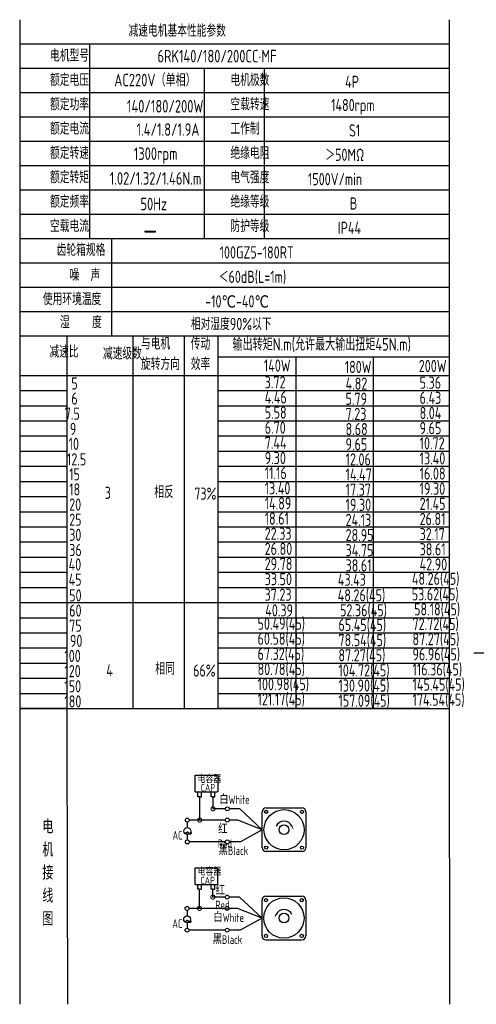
# Model space of a CAD drawing. Header units: inches. Extents: x 675 to 6233, y 11 to 1887.
# Tile 31 of 48: x 4189 to 4484, y 1007 to 1643. Entities that reach past the tile are written whole.
import ezdxf

# ---------------------------------------------------------------- set-up
doc = ezdxf.new("R2010")
doc.units = ezdxf.units.IN
doc.header["$LTSCALE"] = 10
doc.header["$MEASUREMENT"] = 0
doc.linetypes.add('CENTER', pattern=[10.16, 6.35, -1.27, 1.27, -1.27])
for name, color, linetype in [('1轮廓实线层', 7, 'Continuous'), ('2细线层', 4, 'Continuous'), ('3中心线层', 1, 'CENTER'), ('6文字层', 3, 'Continuous'), ('7标注层', 4, 'Continuous')]:
    doc.layers.add(name, color=color, linetype=linetype)
doc.styles.add('PC_TEXTSTYLE', font='isocp.shx', dxfattribs={"width": 0.8, "bigfont": 'HZFS.SHX'})

# ---------------------------------------------------------------- blocks, each defined once
blk = doc.blocks.new('_DotSmall')
at = {"color": 0, "linetype": 'ByBlock', "const_width": 0.5}
blk.add_lwpolyline([(-0.0625, 0, 1), (0.0625, 0, 1)], format="xyb", close=True, dxfattribs=at)

msp = doc.modelspace()

# ---------------------------------------------------------------- linework, layer by layer
at = {"layer": '1轮廓实线层'}
for p, q in [((4189.226513, 1642.616776), (4189.226513, 1475.676203)), ((4189.226513, 1642.616776), (4189.226513, 1469.830879)), ((4466.173348, 1642.616782), (4466.173348, 1195.691477)), ((4189.226513, 1472.104603), (4189.226513, 1167.630308)), ((4189.226513, 1466.134222), (4189.226513, 1150.998942)), ((4189.226513, 1210.810896), (4189.226513, 1007.279366)), ((4189.226513, 1195.691472), (4189.226513, 1007.279366)), ((4466.173348, 1195.691472), (4466.485438, 1007.279377))]:
    msp.add_line(p, q, dxfattribs=at)
at = {"layer": '1轮廓实线层', "color": 4}
for p, q in [((4317.249847, 1425.084607), (4466.173348, 1425.084607)), ((4367.249847, 1425.084607), (4367.249847, 1198.122368)), ((4417.249847, 1425.084607), (4417.249847, 1198.122368)), ((4317.249847, 1413.073492), (4360.164972, 1413.073492))]:
    msp.add_line(p, q, dxfattribs=at)
at = {"layer": '2细线层'}
for p, q in [((4466.173348, 1626.908968), (4189.226513, 1626.908968)), ((4234.234679, 1626.908968), (4234.234679, 1501.246496)), ((4466.173348, 1611.201159), (4189.226513, 1611.201159)), ((4308.216341, 1611.201159), (4308.216341, 1501.246496)), ((4346.960631, 1611.201159), (4346.960631, 1501.246496)), ((4466.173348, 1595.49335), (4189.226513, 1595.49335)), ((4466.173348, 1579.785541), (4189.226513, 1579.785541)), ((4466.173348, 1564.077732), (4189.226513, 1564.077732)), ((4466.173348, 1548.369923), (4189.226513, 1548.369923)), ((4466.173348, 1532.662114), (4189.226513, 1532.662114)), ((4466.173348, 1516.954305), (4189.226513, 1516.954305)), ((4466.173348, 1501.246496), (4189.226513, 1501.246496)), ((4248.514409, 1501.246496), (4248.514409, 1438.415261)), ((4466.173348, 1485.538688), (4189.226513, 1485.538688)), ((4466.173348, 1469.830879), (4189.226513, 1469.830879)), ((4466.173348, 1469.830879), (4189.226513, 1469.830879)), ((4466.173348, 1454.12307), (4189.226513, 1454.12307)), ((4466.173348, 1454.12307), (4189.226513, 1454.12307)), ((4381.709739, 1438.415261), (4189.226513, 1438.415261)), ((4466.173348, 1438.415261), (4189.226513, 1438.415261)), ((4219.752786, 1178.581357), (4219.752786, 1438.415261)), ((4262.410158, 1198.122368), (4262.410158, 1438.415261)), ((4295.582742, 1198.122368), (4295.582742, 1438.415261)), ((4317.249847, 1198.122368), (4317.249847, 1438.415261)), ((4189.226513, 1413.073492), (4466.173348, 1413.073492)), ((4189.226513, 1403.302986), (4219.752786, 1403.302986)), ((4317.249847, 1403.302986), (4466.173348, 1403.302986)), ((4189.226513, 1393.53248), (4219.752786, 1393.53248)), ((4317.249847, 1393.53248), (4466.173348, 1393.53248)), ((4189.226513, 1383.761975), (4219.752786, 1383.761975)), ((4317.249847, 1383.761975), (4466.173348, 1383.761975)), ((4189.226513, 1373.991469), (4219.752786, 1373.991469)), ((4317.249847, 1373.991469), (4466.173348, 1373.991469)), ((4189.226513, 1364.220964), (4219.752786, 1364.220964)), ((4317.249847, 1364.220964), (4466.173348, 1364.220964)), ((4189.226513, 1354.450458), (4219.752786, 1354.450458)), ((4317.249847, 1354.450458), (4466.173348, 1354.450458)), ((4189.226513, 1344.679952), (4219.752786, 1344.679952)), ((4317.249847, 1344.679952), (4466.173348, 1344.679952)), ((4189.226513, 1334.909447), (4219.752786, 1334.909447)), ((4317.249847, 1334.909447), (4466.173348, 1334.909447)), ((4189.226513, 1325.138941), (4219.752786, 1325.138941)), ((4317.249847, 1325.138941), (4466.173348, 1325.138941)), ((4189.226513, 1315.368436), (4219.752786, 1315.368436)), ((4317.249847, 1315.368436), (4466.173348, 1315.368436)), ((4189.226513, 1305.59793), (4219.752786, 1305.59793)), ((4317.249847, 1305.59793), (4466.173348, 1305.59793)), ((4189.226513, 1295.827424), (4219.752786, 1295.827424)), ((4317.249847, 1295.827424), (4466.173348, 1295.827424)), ((4189.226513, 1286.056919), (4219.752786, 1286.056919)), ((4317.249847, 1286.056919), (4466.173348, 1286.056919)), ((4189.226513, 1276.286413), (4219.752786, 1276.286413)), ((4317.249847, 1276.286413), (4466.173348, 1276.286413)), ((4189.226513, 1266.515908), (4317.249847, 1266.515908)), ((4317.249847, 1266.515908), (4466.173348, 1266.515908)), ((4189.226513, 1256.745402), (4219.752786, 1256.745402)), ((4317.249847, 1256.745402), (4466.173348, 1256.745402)), ((4189.226513, 1246.974896), (4219.752786, 1246.974896)), ((4317.249847, 1246.974896), (4466.173348, 1246.974896)), ((4189.226513, 1237.204391), (4219.752786, 1237.204391)), ((4317.249847, 1237.204391), (4466.173348, 1237.204391)), ((4189.226513, 1227.433885), (4219.752786, 1227.433885)), ((4317.249847, 1227.433885), (4466.173348, 1227.433885)), ((4189.226513, 1217.66338), (4219.752786, 1217.66338)), ((4317.249847, 1217.66338), (4466.173348, 1217.66338)), ((4189.226513, 1207.892874), (4219.752786, 1207.892874)), ((4317.249847, 1207.892874), (4466.173348, 1207.892874)), ((4219.752786, 1198.122368), (4189.226513, 1198.122368)), ((4189.226513, 1198.122368), (4317.249847, 1198.122368)), ((4453.272429, 1198.122368), (4317.249847, 1198.122368)), ((4317.249847, 1198.122368), (4466.173348, 1198.122368)), ((4220.20371, 1007.279377), (4219.752786, 1178.581357)), ((4302.432639, 1144.377732), (4302.432639, 1155.056634)), ((4302.432639, 1155.056634), (4316.964974, 1155.056634)), ((4316.964974, 1155.056634), (4316.964974, 1144.377732)), ((4302.432639, 1144.377732), (4316.906659, 1144.377732)), ((4304.136289, 1141.181616), (4304.136289, 1144.377732)), ((4306.483559, 1141.181616), (4306.483559, 1144.377732)), ((4312.742133, 1141.18919), (4312.742133, 1144.385306)), ((4315.089403, 1141.18919), (4315.089403, 1144.385306)), ((4305.343838, 1141.181616), (4304.136289, 1141.181616)), ((4305.309924, 1141.181616), (4306.517473, 1141.181616)), ((4305.343838, 1126.125115), (4305.343838, 1141.181616)), ((4313.949682, 1141.18919), (4312.742133, 1141.18919)), ((4313.915768, 1141.18919), (4315.123317, 1141.18919)), ((4313.949682, 1133.424092), (4313.949682, 1141.220405)), ((4321.896238, 1133.424092), (4313.949682, 1133.424092)), ((4331.226909, 1133.424092), (4324.4113, 1133.424092)), ((4345.655903, 1119.925414), (4331.226909, 1133.424092)), ((4321.90208, 1126.125115), (4305.343838, 1126.125115)), ((4345.655903, 1119.925414), (4331.663875, 1112.065432)), ((4321.896238, 1112.065432), (4298.627761, 1112.065432)), ((4331.663875, 1112.065432), (4324.4113, 1112.065432)), ((4302.348719, 1084.687983), (4302.348719, 1095.366885)), ((4302.348719, 1095.366885), (4316.881054, 1095.366885)), ((4316.881054, 1095.366885), (4316.881054, 1084.687983)), ((4302.348719, 1084.687983), (4316.822739, 1084.687983)), ((4304.052369, 1081.491867), (4304.052369, 1084.687983)), ((4305.259918, 1081.491867), (4304.052369, 1081.491867)), ((4305.226004, 1069.161396), (4305.226004, 1081.491867)), ((4305.226004, 1081.491867), (4306.433553, 1081.491867)), ((4306.399639, 1081.491867), (4306.399639, 1084.687983)), ((4312.658213, 1081.499441), (4312.658213, 1084.695557)), ((4313.865762, 1081.499441), (4312.658213, 1081.499441)), ((4313.831848, 1081.499441), (4315.039397, 1081.499441)), ((4313.831848, 1076.460373), (4313.831848, 1081.493002)), ((4315.005483, 1081.499441), (4315.005483, 1084.695557)), ((4321.778404, 1076.460373), (4313.831848, 1076.460373)), ((4331.109076, 1076.460373), (4324.293466, 1076.460373)), ((4345.53807, 1062.961695), (4331.109076, 1076.460373)), ((4321.784246, 1069.161396), (4305.226004, 1069.161396)), ((4345.53807, 1062.961695), (4331.546042, 1055.101713)), ((4321.778404, 1055.101713), (4298.509927, 1055.101713)), ((4331.546042, 1055.101713), (4324.293466, 1055.101713)), ((4348.047405, 1048.846683), (4371.258758, 1048.846683))]:
    msp.add_line(p, q, dxfattribs=at)
at = {"layer": '2细线层', "color": 4}
for p, q in [((4345.655903, 1108.319738), (4345.655903, 1131.53109)), ((4348.165239, 1134.040426), (4371.376592, 1134.040426)), ((4373.885927, 1131.53109), (4373.885927, 1108.319738)), ((4371.376592, 1105.810402), (4348.165239, 1105.810402)), ((4349.193079, 1105.810402), (4348.165239, 1105.810402)), ((4345.53807, 1051.356019), (4345.53807, 1074.567372)), ((4348.047405, 1077.076707), (4371.258758, 1077.076707)), ((4373.768093, 1074.567372), (4373.768093, 1051.356019))]:
    msp.add_line(p, q, dxfattribs=at)
at = {"layer": '2细线层'}
for points in [[(4364.804787, 1122.272747, 0, 0, 0), (4364.804787, 1122.272747, 0.941001, 0, 0), (4365.931338, 1119.856851, 0, 0, 0)], [(4354.61921, 1065.309028, 0, 0, 0), (4354.61921, 1065.309028, 0.941001, 0, 0), (4353.492659, 1062.893132, 0, 0, 0)]]:
    msp.add_lwpolyline(points, format="xyseb", dxfattribs=at)
for centre in [(4323.153769, 1133.424092), (4297.315335, 1126.125115), (4323.159611, 1126.125115), (4297.336076, 1112.065432), (4323.153769, 1112.065432), (4323.035935, 1076.460373), (4297.197501, 1069.161396), (4323.041777, 1069.161396), (4297.218242, 1055.101713), (4323.035935, 1055.101713)]:
    msp.add_circle(centre, 1.257531, dxfattribs=at)
at = {"layer": '2细线层', "color": 4}
for centre, radius in [((4359.770915, 1119.925414), 12.990766), ((4348.237523, 1131.458807), 1.019418), ((4371.304308, 1131.458807), 1.019418), ((4359.770915, 1119.925414), 3.136669), ((4348.237523, 1108.392021), 1.019418), ((4371.304308, 1108.392021), 1.019418), ((4359.653082, 1062.961695), 12.990766), ((4348.119689, 1074.495088), 1.019418), ((4371.186474, 1074.495088), 1.019418), ((4359.653082, 1062.961695), 3.136669), ((4348.119689, 1051.428303), 1.019418), ((4371.186474, 1051.428303), 1.019418)]:
    msp.add_circle(centre, radius, dxfattribs=at)
for centre, start, end in [((4348.165239, 1131.53109), 90, 180), ((4371.376592, 1131.53109), 0, 90), ((4348.165239, 1108.319738), 180, 270), ((4371.376592, 1108.319738), 270, 0), ((4348.047405, 1074.567372), 90, 180), ((4371.258758, 1074.567372), 0, 90), ((4348.047405, 1051.356019), 180, 270), ((4371.258758, 1051.356019), 270, 0)]:
    msp.add_arc(centre, 2.509335, start, end, dxfattribs=at)
at = {"layer": '2细线层'}
for centre in [(4359.770915, 1119.925414), (4359.653082, 1062.961695)]:
    msp.add_arc(centre, 5.554263, 25, 156.223513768, dxfattribs=at)
at = {"layer": '3中心线层', "ltscale": 0.2}
msp.add_line((4591.066873, 1233.965155), (4482.07983, 1233.965155), dxfattribs=at)
at = {"layer": '7标注层'}
for p, q in [((4297.328807, 1124.867657), (4297.331049, 1121.307602)), ((4305.343838, 1126.125115), (4298.572866, 1126.125115)), ((4329.935672, 1126.125115), (4324.417142, 1126.125115)), ((4345.655903, 1119.925414), (4329.935672, 1126.125115)), ((4297.333834, 1116.883017), (4297.336076, 1113.322962)), ((4297.210973, 1067.903938), (4297.213215, 1064.343883)), ((4305.226004, 1069.161396), (4298.455032, 1069.161396)), ((4329.817838, 1069.161396), (4324.299308, 1069.161396)), ((4345.53807, 1062.961695), (4329.817838, 1069.161396)), ((4297.216001, 1059.919298), (4297.218242, 1056.359244))]:
    msp.add_line(p, q, dxfattribs=at)
for centre in [(4297.332441, 1119.095309), (4297.214608, 1062.131591)]:
    msp.add_circle(centre, 2.212293, dxfattribs=at)

# ---------------------------------------------------------------- block references
at = {"layer": '2细线层'}
for p, xscale, yscale, zscale, rotation in [((4313.949682, 1133.424092), 5.299573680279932, 5.299573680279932, 5.299573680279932, 0.05529606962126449), ((4305.343838, 1126.125115), 5.299573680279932, 5.299573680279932, 5.299573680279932, 0.05529606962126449), ((4313.831848, 1076.460373), 5.299573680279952, 5.299573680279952, 5.299573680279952, 0.05529606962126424), ((4305.226004, 1069.161396), 5.299573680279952, 5.299573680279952, 5.299573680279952, 0.05529606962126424)]:
    msp.add_blockref('_DotSmall', p, dxfattribs=dict(at, xscale=xscale, yscale=yscale, zscale=zscale, rotation=rotation))

# ---------------------------------------------------------------- texts
at = {"layer": '6文字层', "style": 'PC_TEXTSTYLE'}
for s, insert, char_height, width, attachment_point in [('{\\C3;减速电机基本性能参数}', (4259.418454, 1639.445832), 7.85390444, 91.6376662, 1), ('{\\C3;         电机型号 }', (4176.461619, 1623.396996), 7.85390444, 91.6376662, 1), ('\\pi4.2078;{\\C3;      6RK140/180/200CC·MF}', (4251.677429, 1623.149389), 8.10055599, 112.36504937, 1), ('{\\C3;         额定电压}', (4176.461619, 1607.689187), 7.85390444, 91.6376662, 1), ('{\\C3;       AC220V（单相）}', (4224.306506, 1607.723416), 8.10055599, 94.51554332, 1), ('{\\C3;         电机极数}', (4292.838656, 1607.689187), 7.85390444, 91.6376662, 1), ('{\\C3;         4P}', (4366.857702, 1606.483595), 7.85390444, 91.6376662, 1), ('{\\C3;         额定功率}', (4176.461619, 1591.981378), 7.85390444, 91.6376662, 1), ('{\\C3;             140/180/200W}', (4210.227221, 1590.805098), 8.10055599, 94.51554332, 1), ('{\\C3;         空载转速}', (4292.838656, 1591.981378), 7.85390444, 91.6376662, 1), ('{\\C3;          1480rpm}', (4354.1886, 1591.45773), 7.85390444, 91.6376662, 1), ('{\\C3;         额定电流}', (4176.461619, 1576.273569), 7.85390444, 91.6376662, 1), ('{\\C3;              1.4/1.8/1.9A}', (4212.74762, 1575.796401), 8.10055599, 94.51554332, 1), ('{\\C3;         工作制}', (4292.838656, 1576.273569), 7.85390444, 91.6376662, 1), ('{\\C3;           S1}', (4362.124483, 1575.067978), 7.85390444, 91.6376662, 1), ('{\\C3;         额定转速}', (4176.461619, 1560.56576), 7.85390444, 91.6376662, 1), ('{\\C3;       1300rpm}', (4236.892129, 1560.228976), 8.10055599, 94.51554332, 1), ('{\\C3;         绝缘电阻}', (4292.838656, 1560.56576), 7.85390444, 91.6376662, 1), ('{\\C3;       ＞50MΩ}', (4361.237008, 1559.360169), 7.85390444, 91.6376662, 1), ('{\\C3;         额定转矩}', (4176.461619, 1544.857952), 7.85390444, 91.6376662, 1), ('{\\C3;       1.02/1.32/1.46N.m}', (4221.381866, 1544.239335), 8.10055599, 94.51554332, 1), ('{\\C3;         电气强度}', (4292.838656, 1544.857952), 7.85390444, 91.6376662, 1), ('{\\C3;  1500V/min}', (4367.984562, 1543.65236), 7.85390444, 91.6376662, 1), ('{\\C3;         额定频率}', (4176.461619, 1529.150143), 7.85390444, 91.6376662, 1), ('{\\C3;        50Hz}', (4237.485616, 1527.739498), 8.10055599, 94.51554332, 1), ('{\\C3;         绝缘等级}', (4292.838656, 1529.150143), 7.85390444, 91.6376662, 1), ('{\\C3;          B}', (4366.266042, 1527.944551), 7.85390444, 91.6376662, 1), ('{\\C3;         空载电流}', (4176.461619, 1513.442334), 7.85390444, 91.6376662, 1), ('{\\C3;         防护等级}', (4292.838656, 1513.442334), 7.85390444, 91.6376662, 1), ('{\\C3;         IP44}', (4362.124483, 1512.236742), 7.85390444, 91.6376662, 1), ('{\\C3;        \\H1.6708x;—}', (4240.242093, 1513.795801), 7.85390444, 91.6376662, 1), ('{\\C3;              齿轮箱规格}', (4162.765722, 1498.015193), 7.85390444, 91.6376662, 1), ('{\\C3;             100GZ5-180RT}', (4271.502887, 1496.375013), 7.85390444, 91.6376662, 1), ('{\\C3;              噪  声}', (4171.143791, 1481.819522), 7.85390444, 91.6376662, 1), ('{\\C3;              ＜60dB(L=1m)}', (4267.369883, 1480.619106), 7.85390444, 91.6376662, 1), ('{\\C3;       使用环境温度}', (4179.038364, 1466.318907), 7.85390444, 91.6376662, 1), ('{\\C3;       -10℃-40℃}', (4283.723089, 1464.757415), 7.85390444, 91.6376662, 1), ('{\\C3;           湿    度}', (4175.735344, 1451.359089), 7.85390444, 91.6376662, 1), ('{\\C3;      相对湿度90%以下}', (4278.102394, 1450.240434), 7.85390444, 91.6376662, 1), ('{\\C3;与电机\\P旋转方向}', (4267.446703, 1437.561006), 7.8539044, 91.6376662, 1), ('{\\C3;传动\\P效率}', (4299.59295, 1437.478714), 7.8539044, 91.6376662, 1), ('{\\C3;输出转矩N.m(允许最大输出扭矩45N.m)}', (4326.5302, 1437.172217), 8.10055599, 140.91348839, 1), ('{\\C3;              减速比}', (4158.093469, 1432.314741), 7.85390444, 91.6376662, 1), ('{\\C3;              减速级数}', (4192.621441, 1431.175566), 7.85390444, 91.6376662, 1), ('{\\C3;                140W}', (4289.279265, 1423.364503), 7.85390444, 91.6376662, 1), ('{\\C3;                200W}', (4389.210264, 1423.097541), 7.85390444, 91.6376662, 1), ('{\\C3;                180W}', (4341.446337, 1422.477555), 7.85390444, 91.6376662, 1), ('{\\C3;                   5}', (4154.288851, 1411.839199), 7.85390444, 91.6376662, 1), ('{\\C3;                3.72}', (4289.790852, 1412.576184), 7.85390444, 91.6376662, 1), ('{\\C3;                4.82}', (4341.957925, 1411.689236), 7.85390444, 91.6376662, 1), ('{\\C3;                5.36}', (4389.721852, 1412.309222), 7.85390444, 91.6376662, 1), ('{\\C3;                   6}', (4154.288851, 1402.068694), 7.85390444, 91.6376662, 1), ('{\\C3;                4.46}', (4289.790852, 1402.805679), 7.85390444, 91.6376662, 1), ('{\\C3;                5.79}', (4341.957925, 1401.91873), 7.85390444, 91.6376662, 1), ('{\\C3;                6.43}', (4389.721852, 1402.538717), 7.85390444, 91.6376662, 1), ('{\\C3;                  7.5}', (4153.599671, 1392.298188), 7.85390444, 91.6376662, 1), ('{\\C3;                5.58}', (4289.790852, 1393.035173), 7.85390444, 91.6376662, 1), ('{\\C3;                7.23}', (4341.957925, 1392.148225), 7.85390444, 91.6376662, 1), ('{\\C3;                8.04}', (4389.721852, 1392.768211), 7.85390444, 91.6376662, 1), ('{\\C3;                  9}', (4156.908524, 1382.527682), 7.85390444, 91.6376662, 1), ('{\\C3;                6.70}', (4289.790852, 1383.264667), 7.85390444, 91.6376662, 1), ('{\\C3;                8.68}', (4341.957925, 1382.377719), 7.85390444, 91.6376662, 1), ('{\\C3;                9.65}', (4389.721852, 1382.997705), 7.85390444, 91.6376662, 1), ('{\\C3;                   10}', (4152.54132, 1372.875417), 7.85390444, 91.6376662, 1), ('{\\C3;                7.44}', (4289.790852, 1373.494162), 7.85390444, 91.6376662, 1), ('{\\C3;                9.65}', (4341.957925, 1372.607213), 7.85390444, 91.6376662, 1), ('{\\C3;                10.72}', (4389.721852, 1373.2272), 7.85390444, 91.6376662, 1), ('{\\C3;                   12.5}', (4151.448488, 1362.864934), 7.85390444, 91.6376662, 1), ('{\\C3;                9.30}', (4289.790852, 1363.723656), 7.85390444, 91.6376662, 1), ('{\\C3;                12.06}', (4341.957925, 1362.836708), 7.85390444, 91.6376662, 1), ('{\\C3;                13.40}', (4389.721852, 1363.456694), 7.85390444, 91.6376662, 1), ('{\\C3;                11.16}', (4289.790852, 1353.953151), 7.85390444, 91.6376662, 1), ('{\\C3;                16.08}', (4389.721852, 1353.686189), 7.85390444, 91.6376662, 1), ('{\\C3;                   15}', (4152.910504, 1353.216166), 7.85390444, 91.6376662, 1), ('{\\C3;                14.47}', (4341.957925, 1353.066202), 7.85390444, 91.6376662, 1), ('{\\C3;                   18}', (4152.910504, 1343.44566), 7.85390444, 91.6376662, 1), ('{\\C3;     3}', (4226.148125, 1341.257294), 7.85390444, 91.6376662, 1), ('{\\C3;     相反}', (4258.044774, 1341.814412), 7.85390444, 91.6376662, 1), ('{\\C3;  73%}', (4294.650126, 1340.719126), 7.85390444, 91.6376662, 1), ('{\\C3;                13.40}', (4289.790852, 1344.182645), 7.85390444, 91.6376662, 1), ('{\\C3;                17.37}', (4341.957925, 1343.295697), 7.85390444, 91.6376662, 1), ('{\\C3;                19.30}', (4389.721852, 1343.915683), 7.85390444, 91.6376662, 1), ('{\\C3;                14.89}', (4289.790852, 1334.412139), 7.85390444, 91.6376662, 1), ('{\\C3;                21.45}', (4389.721852, 1334.145177), 7.85390444, 91.6376662, 1), ('{\\C3;                   20}', (4152.910504, 1333.675154), 7.85390444, 91.6376662, 1), ('{\\C3;                19.30}', (4341.957925, 1333.525191), 7.85390444, 91.6376662, 1), ('{\\C3;                   25}', (4152.910504, 1323.904649), 7.85390444, 91.6376662, 1), ('{\\C3;                18.61}', (4289.790852, 1324.641634), 7.85390444, 91.6376662, 1), ('{\\C3;                24.13}', (4341.957925, 1323.754685), 7.85390444, 91.6376662, 1), ('{\\C3;                26.81}', (4389.721852, 1324.374672), 7.85390444, 91.6376662, 1), ('{\\C3;                   30}', (4152.910504, 1314.134143), 7.85390444, 91.6376662, 1), ('{\\C3;                22.33}', (4289.790852, 1314.871128), 7.85390444, 91.6376662, 1), ('{\\C3;                28.95}', (4341.957925, 1313.98418), 7.85390444, 91.6376662, 1), ('{\\C3;                32.17}', (4389.721852, 1314.604166), 7.85390444, 91.6376662, 1), ('{\\C3;                   36}', (4152.910504, 1304.363638), 7.85390444, 91.6376662, 1), ('{\\C3;                26.80}', (4289.790852, 1305.100623), 7.85390444, 91.6376662, 1), ('{\\C3;                34.75}', (4341.957925, 1304.213674), 7.85390444, 91.6376662, 1), ('{\\C3;                38.61}', (4389.721852, 1304.833661), 7.85390444, 91.6376662, 1), ('{\\C3;                   40}', (4152.551097, 1295.028564), 7.85390444, 91.6376662, 1), ('{\\C3;                29.78}', (4289.790852, 1295.330117), 7.85390444, 91.6376662, 1), ('{\\C3;                38.61}', (4341.957925, 1294.443169), 7.85390444, 91.6376662, 1), ('{\\C3;                42.90}', (4389.721852, 1295.063155), 7.85390444, 91.6376662, 1), ('{\\C3;                   45}', (4152.551097, 1285.258059), 7.85390444, 91.6376662, 1), ('{\\C3;                33.50}', (4289.790852, 1285.559611), 7.85390444, 91.6376662, 1), ('{\\C3;                43.43}', (4336.980617, 1285.167885), 7.85390444, 91.6376662, 1), ('{\\C3;                48.26(45)}', (4384.744544, 1285.787871), 7.85390444, 91.6376662, 1), ('{\\C3;                   50}', (4152.910504, 1275.052121), 7.85390444, 91.6376662, 1), ('{\\C3;                37.23}', (4289.701505, 1275.488409), 7.85390444, 91.6376662, 1), ('{\\C3;                48.26(45)}', (4336.89127, 1275.096683), 7.85390444, 91.6376662, 1), ('{\\C3;                53.62(45)}', (4384.655197, 1275.716669), 7.85390444, 91.6376662, 1), ('{\\C3;                   60}', (4152.910504, 1265.281615), 7.85390444, 91.6376662, 1), ('{\\C3;                 40.39}', (4286.565571, 1265.384697), 7.85390444, 91.6376662, 1), ('{\\C3;                 52.36(45)}', (4334.818042, 1265.475646), 7.85390444, 91.6376662, 1), ('{\\C3;                 58.18(45)}', (4382.581969, 1266.095632), 7.85390444, 91.6376662, 1), ('{\\C3;                   75}', (4152.910504, 1255.51111), 7.85390444, 91.6376662, 1), ('{\\C3;                50.49(45)}', (4285.20178, 1256.866573), 7.85390444, 91.6376662, 1), ('{\\C3;                65.45(45)}', (4337.368852, 1255.979625), 7.85390444, 91.6376662, 1), ('{\\C3;                72.72(45)}', (4385.132779, 1256.599611), 7.85390444, 91.6376662, 1), ('{\\C3;                   90}', (4153.395339, 1245.740604), 7.85390444, 91.6376662, 1), ('{\\C3;                60.58(45)}', (4285.20178, 1247.096067), 7.85390444, 91.6376662, 1), ('{\\C3;                78.54(45)}', (4337.368852, 1246.209119), 7.85390444, 91.6376662, 1), ('{\\C3;                87.27(45)}', (4385.132779, 1246.829105), 7.85390444, 91.6376662, 1), ('{\\C3;                  100}', (4153.395339, 1235.970098), 7.85390444, 91.6376662, 1), ('{\\C3;                67.32(45)}', (4285.19964, 1237.325562), 7.85390444, 91.6376662, 1), ('{\\C3;                87.27(45)}', (4337.366712, 1236.438613), 7.85390444, 91.6376662, 1), ('{\\C3;                96.96(45)}', (4385.130639, 1237.0586), 7.85390444, 91.6376662, 1), ('{\\C3;                  120}', (4153.395339, 1226.199593), 7.85390444, 91.6376662, 1), ('{\\C3;     4}', (4227.128681, 1226.732118), 7.85390444, 91.6376662, 1), ('{\\C3;     相同}', (4258.703184, 1227.782718), 7.85390444, 91.6376662, 1), ('{\\C3;   66%}', (4290.306983, 1226.564119), 7.85390444, 91.6376662, 1), ('{\\C3;                80.78(45)}', (4285.19964, 1227.555056), 7.85390444, 91.6376662, 1), ('{\\C3;                104.72(45)}', (4337.366712, 1226.668108), 7.85390444, 91.6376662, 1), ('{\\C3;                116.36(45)}', (4385.130639, 1227.288094), 7.85390444, 91.6376662, 1), ('{\\C3;                  150}', (4153.395339, 1216.429087), 7.85390444, 91.6376662, 1), ('{\\C3;                100.98(45)}', (4285.19964, 1217.784551), 7.85390444, 91.6376662, 1), ('{\\C3;                130.90(45)}', (4337.366712, 1216.897602), 7.85390444, 91.6376662, 1), ('{\\C3;                145.45(45)}', (4385.130639, 1217.517589), 7.85390444, 91.6376662, 1), ('{\\C3;                121.17(45)}', (4285.19964, 1208.014045), 7.85390444, 91.6376662, 1), ('{\\C3;                157.09(45)}', (4337.366712, 1207.127097), 7.85390444, 91.6376662, 1), ('{\\C3;                174.54(45)}', (4385.130639, 1207.747083), 7.85390444, 91.6376662, 1), ('{\\C3;                  180}', (4153.395339, 1206.658582), 7.85390444, 91.6376662, 1), ('\\pi0.61362;电容器', (4303.317019, 1154.835698), 4.70602613, 25.30331542, 1), ('\\pi3.1962;CAP', (4302.78992, 1149.436394), 4.70602613, 14.47402033, 1), ('白White', (4317.899487, 1142.089917), 5.590759, 19.26409212, 1), ('{\\C3;     电\\P     机\\P     接\\P     线\\P     图}', (4197.199091, 1126.420366), 8.92489141, 175.82237044, 2), ('\\pi0.11496;~', (4295.334311, 1123.111385), 11.30575718, 3.8477626, 1), ('\\pi2.1218;AC', (4285.673839, 1119.135951), 5.59075905, 10.05799448, 1), ('\\pi0.16814;红Red', (4317.040524, 1122.978952), 5.59075905, 14.29856028, 1), ('黑Black', (4317.499638, 1109.229287), 5.590759, 20.03946609, 1), ('\\pi0.61362;电容器', (4303.372991, 1095.120742), 4.70602613, 21.77681164, 1), ('\\pi3.1962;CAP', (4302.628354, 1089.538423), 4.70602613, 14.47402033, 1), ('\\pi0.16814;红Red', (4315.457017, 1083.480248), 5.59075905, 14.29856028, 1), ('\\pi0.11496;~', (4295.216478, 1066.147666), 11.30575718, 3.8477626, 1), ('\\pi2.1218;AC', (4285.556005, 1062.172232), 5.59075905, 10.05799448, 1), ('白White', (4314.163041, 1066.023039), 5.590759, 21.65314372, 1), ('黑Black', (4313.682115, 1051.838231), 5.590759, 20.99939968, 1)]:
    msp.add_mtext(s, dxfattribs=dict(at, insert=insert, char_height=char_height, width=width, attachment_point=attachment_point))

doc.saveas('drawing.dxf')
